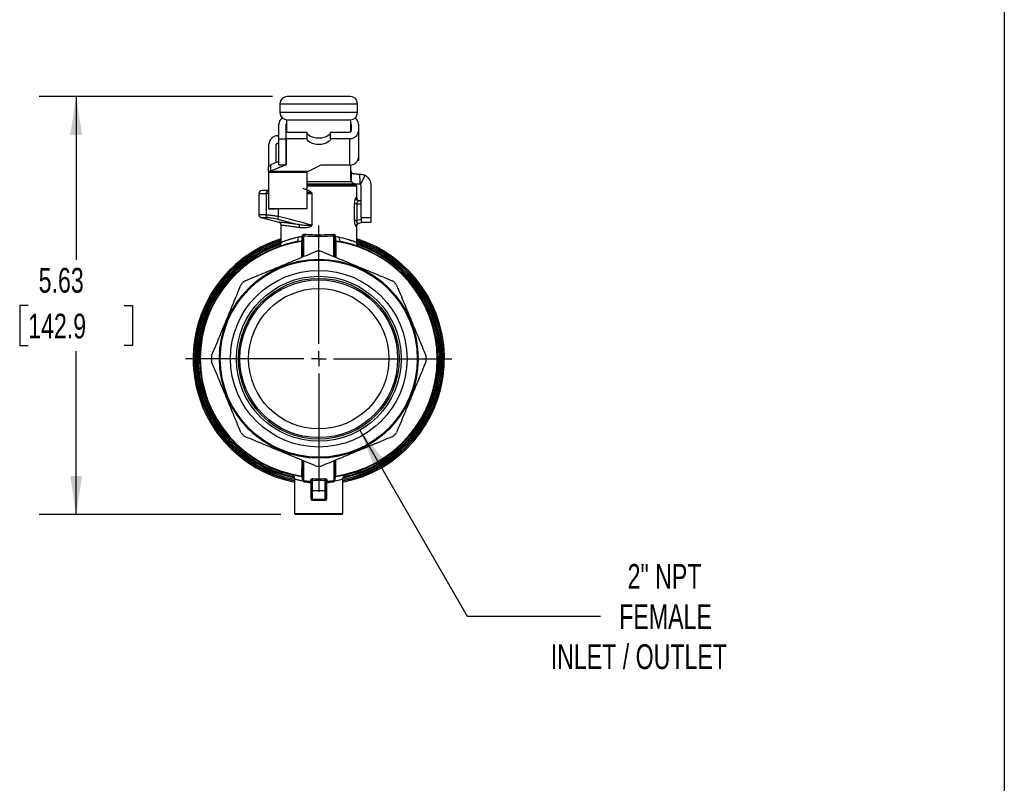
# Model space of a CAD drawing. Header units: inches. Extents: x 1 to 43, y 1 to 33.
# Tile 10 of 14: x 29.7 to 43, y 12.4 to 22.7. Entities that reach past the tile are written whole.
import ezdxf

# ---------------------------------------------------------------- set-up
doc = ezdxf.new("R2010")
doc.units = ezdxf.units.IN
doc.header["$LTSCALE"] = 4
doc.header["$MEASUREMENT"] = 0
doc.linetypes.add('SLD-Center', pattern=[0.75, 0.6, -0.05, 0.05, -0.05])
doc.linetypes.add('SLD-Solid', pattern=[0])
doc.layers.add('CENTER', color=40, linetype='SLD-Center')
doc.layers.add('DIMENSIONS', color=140, linetype='SLD-Solid', lineweight=25)
doc.layers.add('TEXT', color=140, linetype='SLD-Solid', lineweight=25)
doc.styles.add('SLDTEXTSTYLE0', font='TXT', dxfattribs={"width": 0.7})
doc.dimstyles.new('SLDDIMSTYLE2', dxfattribs={"dimtxt": 0.339844, "dimasz": 0.52, "dimexe": 0, "dimexo": 0.0625, "dimgap": 0.084961, "dimtad": 0, "dimtih": 1, "dimtoh": 1, "dimrnd": 1e-09, "dimzin": 12, "dimdsep": 46, "dimtxsty": 'SLDTEXTSTYLE0', "dimsah": 1, "dimcen": 0.09, "dimadec": 0, "dimazin": 3, "dimtfac": 1, "dimtofl": 0, "dimtmove": 0, "dimatfit": 3, "dimfxl": 0, "dimfrac": 2, "dimtolj": 1, "dimtzin": 12, "dimarcsym": 0})
doc.dimstyles.new('SLDDIMSTYLE3', dxfattribs={"dimtxt": 0.339844, "dimasz": 0.52, "dimexe": 0, "dimexo": 0.0625, "dimgap": 0.084961, "dimtad": 0, "dimtih": 1, "dimtoh": 1, "dimrnd": 1e-09, "dimzin": 12, "dimdsep": 46, "dimtxsty": 'SLDTEXTSTYLE0', "dimsah": 1, "dimcen": 0, "dimadec": 0, "dimazin": 3, "dimtfac": 1, "dimtofl": 0, "dimtmove": 0, "dimatfit": 3, "dimfxl": 0, "dimfrac": 2, "dimtolj": 1, "dimtzin": 12, "dimarcsym": 0})

# ---------------------------------------------------------------- blocks, each defined once
blk = doc.blocks.new('_D_5')
at = {"layer": 'DIMENSIONS'}
for p, q in [((34.321, 17.197), (35.765, 14.694)), ((35.765, 14.694), (37.563, 14.694))]:
    blk.add_line(p, q, dxfattribs=at)
blk.add_solid([(34.321, 17.197), (34.511, 16.706), (34.65, 16.786)], dxfattribs=at)
at = {"layer": 'DIMENSIONS', "attachment_point": 1, "style": 'SLDTEXTSTYLE0'}
for s, insert, char_height in [('2" NPT', (37.926, 15.394), 0.3333), ('FEMALE', (37.813, 14.854), 0.3333), ('INLET / OUTLET', (36.89, 14.314), 0.33333)]:
    blk.add_mtext(s, dxfattribs=dict(at, insert=insert, char_height=char_height))
blk = doc.blocks.new('_D_6')
at = {"layer": 'DIMENSIONS'}
for p, q in [((33.142, 21.688), (29.998, 21.688)), ((30.498, 21.688), (30.498, 19.491)), ((29.852, 18.874), (29.738, 18.874)), ((29.738, 18.874), (29.738, 18.334)), ((31.144, 18.874), (31.258, 18.874)), ((31.258, 18.874), (31.258, 18.334)), ((29.738, 18.334), (29.852, 18.334)), ((31.258, 18.334), (31.144, 18.334)), ((30.498, 16.061), (30.498, 18.258)), ((33.253, 16.061), (29.998, 16.061))]:
    blk.add_line(p, q, dxfattribs=at)
for points in [[(30.498, 21.688), (30.418, 21.168), (30.578, 21.168)], [(30.498, 16.061), (30.578, 16.581), (30.418, 16.581)]]:
    blk.add_solid(points, dxfattribs=at)
at = {"layer": 'DIMENSIONS', "char_height": 0.3333, "attachment_point": 1, "style": 'SLDTEXTSTYLE0'}
for s, insert in [('5.63', (29.993, 19.38)), ('142.9', (29.852, 18.764))]:
    blk.add_mtext(s, dxfattribs=dict(at, insert=insert))
blk = doc.blocks.new('SW_CENTERMARKSYMBOL_0')
at = {"layer": 'CENTER', "color": 0}
for p, q in [((0, 0.2), (0, 1.793)), ((-0.2, 0), (-1.793, 0)), ((0, 0), (-0.1, 0)), ((0, 0), (0, 0.1)), ((0, 0), (0, -0.1)), ((0, 0), (0.1, 0)), ((0.2, 0), (1.793, 0)), ((0, -0.2), (0, -1.793))]:
    blk.add_line(p, q, dxfattribs=at)

msp = doc.modelspace()

# ---------------------------------------------------------------- linework, layer by layer
for p, q in [((34.189, 21.688), (33.342, 21.688)), ((33.244, 21.589), (34.287, 21.589)), ((33.244, 21.471), (33.244, 21.589)), ((34.287, 21.471), (34.287, 21.589)), ((34.287, 21.471), (33.244, 21.471)), ((33.333, 21.373), (33.333, 21.205)), ((33.342, 21.373), (34.189, 21.373)), ((34.199, 21.212), (34.199, 21.373)), ((33.229, 21.12), (33.229, 21.315)), ((33.327, 21.12), (33.327, 21.315)), ((34.203, 21.315), (34.203, 21.222)), ((34.301, 21.315), (34.301, 21.222)), ((34.301, 21.222), (34.301, 20.868)), ((33.213, 21.159), (33.229, 21.159)), ((33.229, 21.12), (33.327, 21.12)), ((33.229, 20.766), (33.229, 21.12)), ((33.327, 21.12), (33.327, 21.205)), ((33.608, 21.205), (33.327, 21.205)), ((33.327, 20.766), (33.327, 21.12)), ((33.327, 21.12), (33.327, 20.766)), ((33.608, 21.12), (33.327, 21.12)), ((33.608, 21.12), (33.608, 21.205)), ((33.923, 21.12), (33.923, 21.205)), ((34.183, 21.205), (33.923, 21.205)), ((34.183, 21.12), (33.923, 21.12)), ((34.183, 20.766), (34.183, 21.12)), ((33.095, 20.747), (33.095, 21.041)), ((33.193, 20.797), (33.193, 21.041)), ((33.213, 21.061), (33.229, 21.061)), ((34.303, 21.041), (34.303, 20.871)), ((34.303, 20.826), (34.291, 20.826)), ((34.303, 20.871), (34.301, 20.871)), ((34.303, 20.871), (34.303, 20.826)), ((33.091, 20.677), (33.091, 20.743)), ((33.229, 20.811), (33.115, 20.766)), ((33.327, 20.766), (33.115, 20.681)), ((33.115, 20.766), (33.115, 20.681)), ((33.229, 20.766), (33.327, 20.766)), ((33.627, 20.681), (33.797, 20.766)), ((33.797, 20.766), (34.183, 20.766)), ((34.199, 20.568), (34.199, 20.766)), ((33.091, 20.677), (33.091, 20.664)), ((33.608, 20.664), (33.091, 20.664)), ((33.091, 20.664), (33.091, 20.179)), ((33.115, 20.681), (33.627, 20.681)), ((33.608, 20.664), (33.608, 20.677)), ((33.608, 20.179), (33.608, 20.664)), ((34.207, 20.543), (34.207, 20.662)), ((34.317, 20.583), (34.317, 20.644)), ((34.317, 20.583), (34.317, 20.506)), ((34.326, 20.504), (34.391, 20.625)), ((33.608, 20.543), (34.207, 20.543)), ((34.317, 20.506), (33.608, 20.506)), ((33.608, 20.498), (34.021, 20.498)), ((34.277, 20.49), (33.608, 20.49)), ((33.608, 20.483), (33.766, 20.483)), ((33.766, 20.483), (34.278, 20.483)), ((34.021, 20.49), (34.021, 20.498)), ((34.278, 20.323), (34.278, 20.483)), ((34.317, 20.506), (34.317, 20.506)), ((34.337, 20.053), (34.337, 20.486)), ((34.474, 20.053), (34.474, 20.486)), ((32.959, 20.382), (32.959, 20.095)), ((32.959, 20.382), (33.056, 20.382)), ((33.091, 20.421), (32.998, 20.421)), ((33.056, 20.382), (33.056, 20.096)), ((33.091, 20.382), (33.056, 20.382)), ((33.608, 20.382), (33.672, 20.382)), ((33.672, 20.382), (33.672, 19.956)), ((33.672, 20.382), (33.677, 20.382)), ((33.677, 19.956), (33.677, 20.382)), ((34.278, 20.323), (34.266, 20.323)), ((33.091, 20.179), (33.608, 20.179)), ((33.095, 20.179), (33.095, 20.173)), ((33.193, 20.173), (33.095, 20.173)), ((33.193, 20.179), (33.193, 20.173)), ((33.222, 20.074), (33.222, 20.179)), ((34.245, 20.244), (34.245, 20.017)), ((34.282, 20.017), (34.282, 20.244)), ((34.282, 20.244), (34.337, 20.244)), ((34.337, 20.284), (34.305, 20.284)), ((32.988, 20.059), (33.226, 19.995)), ((34.337, 20.032), (34.282, 20.017)), ((34.474, 20.053), (34.337, 20.053)), ((34.337, 20.053), (34.337, 19.994)), ((34.474, 19.994), (34.474, 20.053)), ((33.227, 19.996), (33.226, 19.996)), ((33.254, 19.958), (33.254, 19.718)), ((33.255, 19.958), (33.256, 19.958)), ((33.672, 19.956), (33.677, 19.956)), ((34.278, 19.718), (34.278, 19.945)), ((34.295, 19.98), (34.35, 19.994)), ((34.337, 19.994), (34.474, 19.994)), ((33.549, 19.795), (33.549, 19.527)), ((33.566, 19.535), (33.566, 19.814)), ((33.965, 19.814), (33.965, 19.535)), ((33.982, 19.527), (33.982, 19.795)), ((33.532, 19.737), (33.532, 19.521)), ((33.999, 19.521), (33.999, 19.737)), ((34.293, 19.673), (34.295, 19.674)), ((33.536, 16.793), (33.535, 16.578)), ((33.549, 16.788), (33.549, 16.532)), ((33.563, 16.519), (33.563, 16.782)), ((33.968, 16.782), (33.968, 16.519)), ((33.982, 16.532), (33.982, 16.788)), ((33.996, 16.578), (33.996, 16.793)), ((33.441, 16.541), (33.441, 16.073)), ((33.653, 16.523), (33.653, 16.51)), ((33.657, 16.492), (33.657, 16.284)), ((33.667, 16.492), (33.657, 16.492)), ((33.667, 16.51), (33.667, 16.386)), ((33.683, 16.386), (33.683, 16.526)), ((33.848, 16.526), (33.848, 16.386)), ((33.864, 16.386), (33.864, 16.51)), ((33.875, 16.492), (33.864, 16.492)), ((33.875, 16.284), (33.875, 16.492)), ((33.879, 16.51), (33.879, 16.523)), ((34.09, 16.073), (34.09, 16.541)), ((33.667, 16.386), (33.683, 16.386)), ((33.667, 16.386), (33.667, 16.284)), ((33.683, 16.386), (33.848, 16.386)), ((33.683, 16.268), (33.683, 16.386)), ((33.864, 16.386), (33.848, 16.386)), ((33.848, 16.386), (33.848, 16.268)), ((33.864, 16.284), (33.864, 16.386)), ((33.683, 16.268), (33.848, 16.268)), ((33.687, 16.252), (33.845, 16.252)), ((33.441, 16.073), (33.453, 16.061)), ((33.441, 16.073), (34.09, 16.073)), ((34.079, 16.061), (33.453, 16.061)), ((34.079, 16.061), (34.09, 16.073))]:
    msp.add_line(p, q)
at = {"flags": 128}
for points in [[(33.923, 21.205), (33.919, 21.188), (33.908, 21.171), (33.889, 21.156), (33.864, 21.144), (33.834, 21.134), (33.801, 21.128), (33.766, 21.126), (33.731, 21.128), (33.697, 21.134), (33.667, 21.144), (33.643, 21.156), (33.624, 21.171), (33.612, 21.188), (33.608, 21.205)], [(33.923, 21.12), (33.919, 21.102), (33.908, 21.086), (33.889, 21.071), (33.864, 21.058), (33.834, 21.049), (33.801, 21.043), (33.766, 21.041), (33.731, 21.043), (33.697, 21.049), (33.667, 21.058), (33.643, 21.071), (33.624, 21.086), (33.612, 21.102), (33.608, 21.12)], [(34.301, 21.061), (34.301, 21.061), (34.303, 21.041)], [(33.214, 20.036), (33.369, 19.996), (33.492, 19.964)]]:
    msp.add_lwpolyline(points, dxfattribs=at)
for radius in [1.339, 1.327, 1.189, 1.11, 1.082, 1.062, 0.945]:
    msp.add_circle((33.766, 18.158), radius)
for centre, radius, start, end in [((33.342, 21.589), 0.0984, 90, 180), ((34.189, 21.589), 0.0984, 0, 90), ((33.328, 21.312), 0.0995, 120.7641, 178.3833), ((33.342, 21.471), 0.0984, 180, 270), ((34.189, 21.471), 0.0984, 270, 0), ((34.203, 21.313), 0.0986, 1.3684, 58.8449), ((33.343, 21.315), 0.016, 130.2957, 179.1343), ((34.19, 21.231), 0.111, 266.1887, 355.5981), ((34.184, 21.224), 0.0185, 266.1887, 355.5981), ((34.187, 21.315), 0.0157, 0.6658, 41.515), ((33.213, 21.041), 0.118, 90, 180), ((33.213, 21.041), 0.0197, 90, 180), ((34.19, 20.876), 0.111, 266.1887, 355.5981), ((34.244, 20.688), 0.0449, 181.0141, 215.386), ((34.244, 20.569), 0.0449, 181.0141, 215.386), ((34.317, 20.486), 0.157, 0, 61.9138), ((34.013, 20.498), 0.00787, 360, 90), ((34.218, 20.483), 0.0591, 0, 6.64), ((34.317, 20.486), 0.0197, 0, 61.9138), ((32.998, 20.382), 0.0394, 90, 180), ((33.094, 20.384), 0.0372, 93.9262, 183.4501), ((34.317, 20.323), 0.0394, 180, 270), ((33.766, 18.158), 1.693, 107.5973, 258.9386), ((33.766, 18.158), 1.693, 281.0614, 72.4027), ((33.766, 18.158), 1.676, 107.785, 258.823), ((33.766, 18.158), 1.671, 107.8376, 258.7906), ((33.766, 18.158), 1.654, 108.0305, 258.6718), ((33.766, 18.158), 1.636, 108.2528, 258.4007), ((33.766, 18.158), 1.622, 108.617, 258.0226), ((33.766, 18.158), 1.604, 100.6931, 261.7566), ((33.766, 18.158), 1.596, 98.4187, 261.705), ((33.766, 18.158), 1.596, 278.295, 81.5813), ((33.766, 18.158), 1.604, 278.2434, 79.3069), ((33.766, 18.158), 1.676, 281.177, 72.215), ((33.766, 18.158), 1.671, 281.2094, 72.1624), ((33.766, 18.158), 1.654, 281.3559, 71.9695), ((33.766, 18.158), 1.636, 281.5975, 71.7263), ((33.766, 18.158), 1.622, 282.0232, 71.317), ((33.766, 18.158), 1.447, 89.2085, 90.7915), ((33.766, 18.158), 1.447, 134.2085, 135.7915), ((33.766, 18.158), 1.447, 44.2085, 45.7915), ((33.766, 18.158), 1.447, 179.2085, 180.7915), ((33.766, 18.158), 1.447, 359.2085, 0.7915), ((33.766, 18.158), 1.447, 224.2085, 225.7915), ((33.766, 18.158), 1.447, 314.2085, 315.7915), ((33.766, 18.158), 1.447, 269.2085, 270.7915), ((33.564, 16.533), 0.0145, 183.7615, 267.4201), ((33.565, 16.532), 0.0157, 180, 262.958), ((33.766, 18.158), 1.654, 262.958, 266.0781), ((33.766, 18.158), 1.654, 273.9219, 277.042), ((33.968, 16.533), 0.0145, 272.5799, 356.2385), ((33.966, 16.532), 0.0157, 277.042, 0), ((33.683, 16.284), 0.0157, 180, 270), ((33.848, 16.284), 0.0157, 270, 0)]:
    msp.add_arc(centre, radius, start, end)
for centre, major_axis, ratio, start_param, end_param in [((33.766, 18.158), (1.654, 0), 0.998724, 4.589484, 4.643939), ((33.766, 18.451), (0, -1.928), 0.866025, 6.233637, 6.332734), ((33.766, 18.158), (1.654, 0), 0.998724, 4.780839, 4.835294)]:
    msp.add_ellipse(centre, major_axis=major_axis, ratio=ratio, start_param=start_param, end_param=end_param)
for points, knots in [([(33.091, 20.743), (33.095, 20.748), (33.099, 20.752), (33.107, 20.759), (33.111, 20.763), (33.115, 20.766)], [0, 0, 0, 0, 0.0549277, 0.0549277, 0.1098554, 0.1098554, 0.1098554, 0.1098554]), ([(33.115, 20.681), (33.111, 20.68), (33.107, 20.68), (33.099, 20.678), (33.095, 20.678), (33.091, 20.677)], [0, 0, 0, 0, 0.0313397, 0.0313397, 0.0626794, 0.0626794, 0.0626794, 0.0626794]), ([(33.608, 20.677), (33.611, 20.678), (33.615, 20.678), (33.621, 20.68), (33.624, 20.68), (33.627, 20.681)], [0, 0, 0, 0, 0.02556337, 0.02556337, 0.05112673, 0.05112673, 0.05112673, 0.05112673]), ([(34.207, 20.662), (34.208, 20.662), (34.21, 20.66), (34.213, 20.658), (34.216, 20.656), (34.219, 20.654), (34.223, 20.652), (34.227, 20.651), (34.232, 20.65), (34.237, 20.648), (34.244, 20.647), (34.256, 20.646), (34.27, 20.645), (34.285, 20.644), (34.301, 20.644), (34.311, 20.644), (34.317, 20.644)], [0, 0, 0, 0, 0.04169, 0.083646, 0.126016, 0.16894, 0.212553, 0.256985, 0.30236, 0.34879, 0.396385, 0.517429, 0.643208, 0.759417, 0.878084, 1, 1, 1, 1]), ([(34.317, 20.644), (34.33, 20.644), (34.342, 20.642), (34.367, 20.636), (34.38, 20.631), (34.391, 20.625)], [0, 0, 0, 0, 0.5, 0.5, 1, 1, 1, 1]), ([(33.677, 20.382), (33.677, 20.388), (33.669, 20.397), (33.651, 20.41), (33.625, 20.422), (33.592, 20.436), (33.568, 20.444), (33.555, 20.448)], [0, 0, 0, 0, 0.0455729, 0.0911457, 0.1822915, 0.2734372, 0.3987896, 0.3987896, 0.3987896, 0.3987896]), ([(34.317, 20.506), (34.315, 20.506), (34.311, 20.506), (34.304, 20.506), (34.298, 20.506), (34.292, 20.506), (34.286, 20.507), (34.281, 20.507), (34.275, 20.507), (34.27, 20.508), (34.264, 20.508), (34.257, 20.51), (34.249, 20.511), (34.24, 20.514), (34.231, 20.518), (34.224, 20.522), (34.217, 20.528), (34.212, 20.535), (34.209, 20.54), (34.207, 20.543)], [0, 0, 0, 0, 0.036363, 0.072806, 0.109425, 0.146317, 0.183574, 0.221288, 0.259545, 0.29843, 0.338023, 0.378399, 0.46221, 0.546856, 0.632862, 0.720728, 0.810923, 0.903881, 1, 1, 1, 1]), ([(34.326, 20.504), (34.324, 20.505), (34.323, 20.505), (34.32, 20.506), (34.318, 20.506), (34.317, 20.506)], [0, 0, 0, 0, 0.5, 0.5, 1, 1, 1, 1]), ([(33.608, 20.403), (33.613, 20.402), (33.618, 20.402), (33.638, 20.397), (33.655, 20.394), (33.67, 20.385), (33.671, 20.384), (33.672, 20.383), (33.672, 20.382), (33.672, 20.382)], [0, 0, 0, 0, 0.202743, 0.237777, 0.890308, 0.957898, 0.981158, 0.990933, 1, 1, 1, 1]), ([(34.266, 20.323), (34.263, 20.323), (34.256, 20.313), (34.247, 20.28), (34.245, 20.256), (34.245, 20.244)], [0, 0, 0, 0, 0.1366699, 0.2277831, 0.3188964, 0.3188964, 0.3188964, 0.3188964]), ([(34.266, 20.323), (34.266, 20.313), (34.271, 20.302), (34.285, 20.288), (34.295, 20.284), (34.305, 20.284)], [0, 0, 0, 0, 0.5, 0.5, 1, 1, 1, 1]), ([(34.282, 20.244), (34.274, 20.244), (34.266, 20.244), (34.253, 20.244), (34.248, 20.244), (34.245, 20.244)], [0, 0, 0, 0, 0.5, 0.5, 1, 1, 1, 1]), ([(34.282, 20.244), (34.282, 20.25), (34.284, 20.262), (34.293, 20.279), (34.301, 20.284), (34.305, 20.284)], [0, 0, 0, 0, 0.0911133, 0.1822265, 0.3188964, 0.3188964, 0.3188964, 0.3188964]), ([(33.056, 20.096), (33.038, 20.096), (33.001, 20.097), (32.97, 20.097), (32.956, 20.097), (32.959, 20.097), (32.96, 20.097)], [0, 0, 0, 0, 0.307546, 0.626766, 0.95766, 1, 1, 1, 1]), ([(32.959, 20.097), (32.959, 20.093), (32.96, 20.084), (32.966, 20.073), (32.976, 20.064), (32.984, 20.061), (32.988, 20.059)], [0, 0, 0, 0, 0.250087, 0.50001, 0.749926, 1, 1, 1, 1]), ([(32.988, 20.059), (32.988, 20.059), (32.985, 20.059), (32.998, 20.059), (33.026, 20.059), (33.063, 20.059), (33.081, 20.059)], [0, 0, 0, 0, 0.0155404, 0.3440892, 0.6718135, 1, 1, 1, 1]), ([(33.056, 20.096), (33.058, 20.096), (33.061, 20.096), (33.065, 20.096), (33.07, 20.096), (33.075, 20.096), (33.081, 20.095), (33.086, 20.095), (33.092, 20.094), (33.099, 20.094), (33.105, 20.093), (33.112, 20.092), (33.119, 20.091), (33.128, 20.09), (33.14, 20.089), (33.155, 20.086), (33.171, 20.084), (33.188, 20.081), (33.205, 20.077), (33.217, 20.075), (33.222, 20.074)], [0, 0, 0, 0, 0.041615, 0.083187, 0.124719, 0.166215, 0.207677, 0.249108, 0.290512, 0.331892, 0.373252, 0.414594, 0.455922, 0.497238, 0.577077, 0.658468, 0.741434, 0.825998, 0.91218, 1, 1, 1, 1]), ([(33.081, 20.059), (33.096, 20.058), (33.137, 20.054), (33.191, 20.042), (33.214, 20.036)], [0, 0, 0, 0, 0.2395481, 0.4192092, 0.4192092, 0.4192092, 0.4192092]), ([(33.225, 19.996), (33.229, 19.994), (33.237, 19.991), (33.247, 19.982), (33.253, 19.971), (33.254, 19.962), (33.254, 19.958)], [0, 0, 0, 0, 0.2500756, 0.4999917, 0.7499187, 1, 1, 1, 1]), ([(33.492, 19.964), (33.468, 19.967), (33.421, 19.974), (33.36, 19.982), (33.308, 19.988), (33.268, 19.992), (33.241, 19.994), (33.227, 19.996), (33.227, 19.996), (33.227, 19.996)], [0, 0, 0, 0, 0.157234, 0.314731, 0.472125, 0.629163, 0.785946, 0.942551, 1, 1, 1, 1]), ([(33.256, 19.958), (33.256, 19.958), (33.256, 19.958), (33.269, 19.956), (33.292, 19.954), (33.321, 19.951), (33.351, 19.948), (33.391, 19.943), (33.44, 19.936), (33.482, 19.93), (33.502, 19.926)], [0, 0, 0, 0, 0.062354, 0.217961, 0.371617, 0.486612, 0.597476, 0.704234, 0.856648, 1, 1, 1, 1]), ([(33.672, 19.956), (33.672, 19.954), (33.666, 19.951), (33.649, 19.949), (33.617, 19.949), (33.562, 19.952), (33.517, 19.959), (33.492, 19.964)], [-0.5378781, -0.5378781, -0.5378781, -0.5378781, -0.4994583, -0.4610384, -0.3841987, -0.2305192, 0, 0, 0, 0]), ([(33.502, 19.926), (33.526, 19.922), (33.568, 19.922), (33.622, 19.928), (33.653, 19.936), (33.67, 19.944), (33.677, 19.951), (33.677, 19.956)], [-0.5378781, -0.5378781, -0.5378781, -0.5378781, -0.3073589, -0.1536795, -0.0768397, -0.0384199, 0, 0, 0, 0]), ([(34.245, 20.017), (34.245, 19.999), (34.249, 19.969), (34.259, 19.945), (34.264, 19.941), (34.266, 19.942)], [0, 0, 0, 0, 0.1354983, 0.2258305, 0.3161627, 0.3161627, 0.3161627, 0.3161627]), ([(34.277, 19.945), (34.278, 19.949), (34.279, 19.958), (34.285, 19.969), (34.295, 19.978), (34.303, 19.981), (34.307, 19.983)], [0, 0, 0, 0, 0.250085, 0.4999995, 0.749913, 1, 1, 1, 1]), ([(34.295, 19.98), (34.292, 19.979), (34.287, 19.98), (34.28, 19.992), (34.28, 20.007), (34.282, 20.017)], [0, 0, 0, 0, 0.0903322, 0.1806644, 0.3161627, 0.3161627, 0.3161627, 0.3161627]), ([(33.489, 19.792), (33.477, 19.79), (33.45, 19.784), (33.41, 19.773), (33.375, 19.763), (33.347, 19.754), (33.327, 19.748), (33.31, 19.742), (33.295, 19.736), (33.284, 19.732), (33.274, 19.728), (33.265, 19.724), (33.258, 19.721), (33.253, 19.72), (33.255, 19.72), (33.255, 19.721)], [0, 0, 0, 0, 0.084346, 0.193755, 0.312213, 0.387181, 0.46089, 0.530876, 0.597149, 0.659723, 0.718613, 0.77384, 0.868985, 0.964881, 1, 1, 1, 1]), ([(33.468, 19.734), (33.477, 19.736), (33.489, 19.751), (33.491, 19.78), (33.489, 19.792)], [0, 0, 0, 0, 0.571429, 1, 1, 1, 1]), ([(33.538, 19.794), (33.538, 19.784), (33.537, 19.761), (33.534, 19.746), (33.532, 19.742)], [0, 0, 0, 0, 0.0519673, 0.121257, 0.121257, 0.121257, 0.121257]), ([(33.572, 19.831), (33.564, 19.832), (33.552, 19.829), (33.541, 19.814), (33.538, 19.803), (33.538, 19.797)], [0, 0, 0, 0, 0.0623759, 0.1039599, 0.1455438, 0.1455438, 0.1455438, 0.1455438]), ([(33.538, 19.797), (33.541, 19.797), (33.547, 19.797), (33.549, 19.797), (33.549, 19.797)], [0, 0, 0, 0, 0.428571, 1, 1, 1, 1]), ([(33.549, 19.797), (33.549, 19.8), (33.55, 19.807), (33.556, 19.815), (33.563, 19.816), (33.566, 19.814)], [0, 0, 0, 0, 0.041584, 0.0831679, 0.1455438, 0.1455438, 0.1455438, 0.1455438]), ([(33.566, 19.814), (33.568, 19.816), (33.57, 19.822), (33.571, 19.828), (33.572, 19.831)], [0, 0, 0, 0, 0.571429, 1, 1, 1, 1]), ([(33.566, 19.814), (33.638, 19.807), (33.777, 19.803), (33.911, 19.809), (33.965, 19.814)], [0, 0, 0, 0, 0.598541, 1.047447, 1.047447, 1.047447, 1.047447]), ([(33.96, 19.831), (33.908, 19.826), (33.777, 19.82), (33.641, 19.824), (33.572, 19.831)], [0, 0, 0, 0, 0.448906, 1.047447, 1.047447, 1.047447, 1.047447]), ([(33.993, 19.797), (33.993, 19.806), (33.989, 19.819), (33.975, 19.831), (33.965, 19.832), (33.96, 19.831)], [0.0051121, 0.0051121, 0.0051121, 0.0051121, 0.067488, 0.1090719, 0.1506559, 0.1506559, 0.1506559, 0.1506559]), ([(33.965, 19.814), (33.963, 19.816), (33.961, 19.822), (33.96, 19.828), (33.96, 19.831)], [0, 0, 0, 0, 0.571429, 1, 1, 1, 1]), ([(33.965, 19.814), (33.967, 19.815), (33.973, 19.815), (33.98, 19.81), (33.982, 19.802), (33.982, 19.797)], [0.0051121, 0.0051121, 0.0051121, 0.0051121, 0.046696, 0.08828, 0.1506559, 0.1506559, 0.1506559, 0.1506559]), ([(33.982, 19.797), (33.982, 19.797), (33.985, 19.797), (33.99, 19.797), (33.993, 19.797)], [0, 0, 0, 0, 0.571429, 1, 1, 1, 1]), ([(33.999, 19.742), (33.998, 19.745), (33.995, 19.758), (33.993, 19.781), (33.993, 19.794)], [0, 0, 0, 0, 0.0519963, 0.1213246, 0.1213246, 0.1213246, 0.1213246]), ([(34.042, 19.792), (34.041, 19.78), (34.042, 19.751), (34.055, 19.736), (34.063, 19.734)], [0, 0, 0, 0, 0.428571, 1, 1, 1, 1]), ([(34.277, 19.72), (34.277, 19.72), (34.279, 19.72), (34.274, 19.722), (34.263, 19.726), (34.243, 19.733), (34.221, 19.741), (34.201, 19.749), (34.184, 19.754), (34.164, 19.76), (34.137, 19.769), (34.104, 19.778), (34.071, 19.786), (34.051, 19.79), (34.042, 19.792)], [0, 0, 0, 0, 0.004696, 0.121273, 0.24277, 0.369403, 0.501358, 0.550124, 0.607905, 0.674703, 0.75052, 0.855733, 0.938895, 1, 1, 1, 1]), ([(33.254, 19.72), (33.254, 19.718), (33.254, 19.714), (33.253, 19.707), (33.25, 19.698), (33.246, 19.689), (33.239, 19.679), (33.234, 19.673), (33.235, 19.673), (33.236, 19.673)], [0, 0, 0, 0, 0.039359, 0.079555, 0.167966, 0.27548, 0.408577, 0.765886, 1, 1, 1, 1]), ([(34.058, 19.736), (34.084, 19.731), (34.118, 19.724), (34.146, 19.716), (34.153, 19.714)], [0, 0, 0, 0, 0.7416861, 1, 1, 1, 1]), ([(34.296, 19.674), (34.294, 19.676), (34.292, 19.679), (34.285, 19.689), (34.281, 19.698), (34.279, 19.707), (34.278, 19.714), (34.278, 19.718), (34.277, 19.72)], [0, 0, 0, 0, 0.469836, 0.644086, 0.784062, 0.898175, 0.949697, 1, 1, 1, 1]), ([(32.775, 19.207), (32.86, 19.242), (32.94, 19.275), (33.097, 19.34), (33.173, 19.372), (33.326, 19.435), (33.402, 19.467), (33.559, 19.532), (33.639, 19.565), (33.724, 19.6)], [0, 0, 0, 0, 0.25, 0.25, 0.5, 0.5, 0.75, 0.75, 1, 1, 1, 1]), ([(33.807, 19.6), (33.892, 19.565), (33.972, 19.532), (34.129, 19.467), (34.205, 19.435), (34.358, 19.372), (34.434, 19.34), (34.591, 19.275), (34.671, 19.242), (34.756, 19.207)], [0, 0, 0, 0, 0.25, 0.25, 0.5, 0.5, 0.75, 0.75, 1, 1, 1, 1]), ([(32.323, 18.199), (32.359, 18.284), (32.392, 18.364), (32.457, 18.521), (32.488, 18.597), (32.552, 18.75), (32.583, 18.826), (32.648, 18.983), (32.681, 19.063), (32.716, 19.148)], [0, 0, 0, 0, 0.25, 0.25, 0.5, 0.5, 0.75, 0.75, 1, 1, 1, 1]), ([(34.815, 19.148), (34.85, 19.063), (34.883, 18.983), (34.948, 18.826), (34.98, 18.75), (35.043, 18.597), (35.075, 18.521), (35.14, 18.364), (35.173, 18.284), (35.208, 18.199)], [0, 0, 0, 0, 0.25, 0.25, 0.5, 0.5, 0.75, 0.75, 1, 1, 1, 1]), ([(32.716, 17.167), (32.681, 17.252), (32.648, 17.332), (32.583, 17.489), (32.552, 17.565), (32.488, 17.718), (32.457, 17.794), (32.392, 17.951), (32.359, 18.031), (32.323, 18.116)], [0, 0, 0, 0, 0.25, 0.25, 0.5, 0.5, 0.75, 0.75, 1, 1, 1, 1]), ([(35.208, 18.116), (35.173, 18.031), (35.14, 17.951), (35.075, 17.794), (35.043, 17.718), (34.98, 17.565), (34.948, 17.489), (34.883, 17.332), (34.85, 17.252), (34.815, 17.167)], [0, 0, 0, 0, 0.25, 0.25, 0.5, 0.5, 0.75, 0.75, 1, 1, 1, 1]), ([(33.724, 16.715), (33.639, 16.75), (33.559, 16.784), (33.402, 16.849), (33.326, 16.88), (33.173, 16.943), (33.097, 16.975), (32.94, 17.04), (32.86, 17.073), (32.775, 17.108)], [0, 0, 0, 0, 0.25, 0.25, 0.5, 0.5, 0.75, 0.75, 1, 1, 1, 1]), ([(34.756, 17.108), (34.671, 17.073), (34.591, 17.04), (34.434, 16.975), (34.358, 16.943), (34.205, 16.88), (34.129, 16.849), (33.972, 16.784), (33.892, 16.75), (33.807, 16.715)], [0, 0, 0, 0, 0.25, 0.25, 0.5, 0.5, 0.75, 0.75, 1, 1, 1, 1]), ([(33.407, 16.594), (33.409, 16.593), (33.411, 16.592), (33.423, 16.583), (33.431, 16.572), (33.436, 16.562), (33.44, 16.551), (33.441, 16.543), (33.441, 16.539)], [0, 0, 0, 0, 0.344742, 0.606707, 0.714771, 0.812971, 0.906419, 1, 1, 1, 1]), ([(34.09, 16.539), (34.091, 16.543), (34.091, 16.551), (34.095, 16.562), (34.1, 16.572), (34.109, 16.583), (34.12, 16.592), (34.123, 16.593), (34.125, 16.594)], [0, 0, 0, 0, 0.094548, 0.188816, 0.287585, 0.395897, 0.65727, 1, 1, 1, 1]), ([(33.441, 16.539), (33.442, 16.539), (33.445, 16.538), (33.465, 16.533), (33.498, 16.524), (33.53, 16.518), (33.55, 16.514)], [0, 0, 0, 0, 0.243139, 0.498887, 0.687325, 1, 1, 1, 1]), ([(33.563, 16.517), (33.563, 16.517), (33.563, 16.517), (33.563, 16.517), (33.563, 16.518), (33.563, 16.518), (33.563, 16.519)], [0, 0, 0, 0, 0.250067, 0.5, 0.749933, 1, 1, 1, 1]), ([(33.684, 16.539), (33.679, 16.54), (33.671, 16.539), (33.657, 16.534), (33.653, 16.528), (33.653, 16.523)], [0, 0, 0, 0, 0.0381496, 0.0572244, 0.1335236, 0.1335236, 0.1335236, 0.1335236]), ([(33.667, 16.51), (33.667, 16.513), (33.666, 16.517), (33.66, 16.522), (33.657, 16.523), (33.653, 16.523)], [0, 0, 0, 0, 0.5, 0.5, 1, 1, 1, 1]), ([(33.661, 16.504), (33.66, 16.505), (33.658, 16.507), (33.655, 16.508), (33.653, 16.508)], [0, 0, 0, 0, 0.390542, 1, 1, 1, 1]), ([(33.653, 16.508), (33.653, 16.508), (33.653, 16.508), (33.654, 16.507), (33.655, 16.506), (33.655, 16.506), (33.656, 16.504), (33.656, 16.503), (33.657, 16.5), (33.657, 16.496), (33.657, 16.494), (33.657, 16.492)], [0, 0, 0, 0, 0.097664, 0.189591, 0.275762, 0.356226, 0.431092, 0.500515, 0.670847, 0.836482, 1, 1, 1, 1]), ([(33.661, 16.505), (33.662, 16.504), (33.664, 16.502), (33.666, 16.499), (33.667, 16.497), (33.667, 16.495), (33.667, 16.495)], [0, 0, 0, 0, 0.235834, 0.479592, 0.733771, 1, 1, 1, 1]), ([(33.667, 16.51), (33.667, 16.515), (33.67, 16.521), (33.677, 16.525), (33.681, 16.526), (33.683, 16.526)], [0, 0, 0, 0, 0.0762992, 0.095374, 0.1335236, 0.1335236, 0.1335236, 0.1335236]), ([(33.879, 16.523), (33.879, 16.527), (33.875, 16.533), (33.863, 16.539), (33.853, 16.54), (33.848, 16.539)], [0, 0, 0, 0, 0.0572152, 0.0953587, 0.1335022, 0.1335022, 0.1335022, 0.1335022]), ([(33.848, 16.526), (33.848, 16.528), (33.848, 16.534), (33.848, 16.538), (33.848, 16.539)], [0, 0, 0, 0, 0.428571, 1, 1, 1, 1]), ([(33.848, 16.526), (33.851, 16.526), (33.856, 16.525), (33.862, 16.52), (33.864, 16.514), (33.864, 16.51)], [0, 0, 0, 0, 0.0381435, 0.076287, 0.1335022, 0.1335022, 0.1335022, 0.1335022]), ([(33.864, 16.496), (33.864, 16.5), (33.866, 16.503), (33.871, 16.508), (33.875, 16.51), (33.879, 16.51)], [0, 0, 0, 0, 0.5, 0.5, 1, 1, 1, 1]), ([(33.864, 16.499), (33.865, 16.499), (33.865, 16.5), (33.867, 16.501), (33.869, 16.503), (33.87, 16.505)], [0, 0, 0, 0, 0.271866, 0.528251, 1, 1, 1, 1]), ([(33.87, 16.504), (33.871, 16.505), (33.874, 16.507), (33.877, 16.508), (33.879, 16.508)], [0, 0, 0, 0, 0.386383, 1, 1, 1, 1]), ([(33.875, 16.492), (33.875, 16.493), (33.874, 16.495), (33.875, 16.497), (33.875, 16.499), (33.875, 16.501), (33.875, 16.504), (33.876, 16.506), (33.877, 16.508), (33.878, 16.508), (33.879, 16.508)], [0, 0, 0, 0, 0.098165, 0.196719, 0.296251, 0.39733, 0.500469, 0.644504, 0.810824, 1, 1, 1, 1]), ([(33.968, 16.519), (33.968, 16.518), (33.968, 16.518), (33.968, 16.517), (33.968, 16.517), (33.968, 16.517), (33.968, 16.517)], [0, 0, 0, 0, 0.2500673, 0.5, 0.7499327, 1, 1, 1, 1]), ([(33.996, 16.57), (33.992, 16.569), (33.989, 16.567), (33.984, 16.562), (33.982, 16.558), (33.982, 16.554)], [0, 0, 0, 0, 0.5, 0.5, 1, 1, 1, 1]), ([(33.982, 16.514), (34.016, 16.52), (34.043, 16.527), (34.071, 16.534), (34.079, 16.536), (34.088, 16.539), (34.091, 16.539), (34.09, 16.539)], [0, 0, 0, 0, 0.5, 0.5, 0.75, 0.75, 1, 1, 1, 1]), ([(33.657, 16.284), (33.657, 16.276), (33.663, 16.26), (33.678, 16.252), (33.687, 16.252)], [0, 0, 0, 0, 0.054761, 0.1277756, 0.1277756, 0.1277756, 0.1277756]), ([(33.683, 16.268), (33.684, 16.268), (33.685, 16.266), (33.686, 16.26), (33.687, 16.256), (33.687, 16.252)], [0, 0, 0, 0, 0.5, 0.5, 1, 1, 1, 1]), ([(33.845, 16.252), (33.853, 16.252), (33.869, 16.26), (33.875, 16.276), (33.875, 16.284)], [0, 0, 0, 0, 0.0729964, 0.1277438, 0.1277438, 0.1277438, 0.1277438]), ([(33.864, 16.284), (33.864, 16.284), (33.865, 16.284), (33.869, 16.284), (33.872, 16.284), (33.875, 16.284)], [0, 0, 0, 0, 0.5, 0.5, 1, 1, 1, 1])]:
    msp.add_open_spline(points, degree=3, knots=knots)
for points in [[(33.081, 20.059), (33.074, 20.061), (33.061, 20.071), (33.056, 20.088), (33.056, 20.096)], [(33.222, 20.074), (33.22, 20.065), (33.216, 20.047), (33.214, 20.038), (33.214, 20.036)], [(33.672, 19.956), (33.522, 19.996), (33.372, 20.035), (33.222, 20.074)], [(33.492, 19.964), (33.496, 19.961), (33.502, 19.951), (33.503, 19.935), (33.502, 19.926)], [(34.282, 20.017), (34.274, 20.017), (34.258, 20.017), (34.248, 20.017), (34.245, 20.017)], [(34.295, 19.98), (34.287, 19.977), (34.272, 19.967), (34.266, 19.95), (34.266, 19.942)], [(34.266, 19.942), (34.274, 19.944), (34.277, 19.945), (34.277, 19.945)], [(33.538, 19.797), (33.521, 19.797), (33.505, 19.795), (33.489, 19.792)], [(33.538, 19.797), (33.538, 19.796), (33.538, 19.795), (33.538, 19.794)], [(33.549, 19.795), (33.549, 19.795), (33.547, 19.795), (33.541, 19.794), (33.538, 19.794)], [(33.549, 19.795), (33.549, 19.796), (33.549, 19.796), (33.549, 19.797)], [(33.982, 19.797), (33.982, 19.796), (33.982, 19.796), (33.982, 19.795)], [(33.993, 19.794), (33.99, 19.794), (33.984, 19.795), (33.982, 19.795), (33.982, 19.795)], [(34.042, 19.792), (34.027, 19.795), (34.01, 19.797), (33.993, 19.797)], [(33.993, 19.794), (33.993, 19.795), (33.993, 19.796), (33.993, 19.797)], [(33.468, 19.734), (33.488, 19.738), (33.51, 19.74), (33.532, 19.742)], [(33.549, 19.76), (33.549, 19.756), (33.546, 19.747), (33.537, 19.743), (33.532, 19.742)], [(33.549, 19.754), (33.549, 19.75), (33.546, 19.741), (33.537, 19.737), (33.532, 19.737)], [(33.532, 19.742), (33.532, 19.741), (33.532, 19.739), (33.532, 19.737)], [(33.982, 19.76), (33.982, 19.756), (33.986, 19.747), (33.995, 19.743), (33.999, 19.742)], [(33.999, 19.737), (33.995, 19.737), (33.986, 19.741), (33.982, 19.75), (33.982, 19.754)], [(33.999, 19.737), (33.999, 19.739), (33.999, 19.741), (33.999, 19.742)], [(33.999, 19.742), (34.021, 19.74), (34.043, 19.738), (34.063, 19.734)], [(33.746, 19.604), (33.738, 19.604), (33.731, 19.603), (33.724, 19.6)], [(33.807, 19.6), (33.801, 19.603), (33.793, 19.604), (33.786, 19.604)], [(32.729, 19.166), (32.723, 19.161), (32.719, 19.155), (32.716, 19.148)], [(32.775, 19.207), (32.769, 19.204), (32.762, 19.2), (32.757, 19.195)], [(34.775, 19.195), (34.769, 19.2), (34.763, 19.204), (34.756, 19.207)], [(34.815, 19.148), (34.812, 19.155), (34.808, 19.161), (34.803, 19.166)], [(32.323, 18.199), (32.321, 18.193), (32.319, 18.185), (32.319, 18.178)], [(35.212, 18.178), (35.212, 18.185), (35.211, 18.193), (35.208, 18.199)], [(32.319, 18.138), (32.319, 18.13), (32.321, 18.123), (32.323, 18.116)], [(35.208, 18.116), (35.211, 18.123), (35.212, 18.13), (35.212, 18.138)], [(32.716, 17.167), (32.719, 17.161), (32.723, 17.154), (32.729, 17.149)], [(32.757, 17.121), (32.762, 17.115), (32.769, 17.111), (32.775, 17.108)], [(34.756, 17.108), (34.763, 17.111), (34.769, 17.115), (34.775, 17.121)], [(34.803, 17.149), (34.808, 17.154), (34.812, 17.161), (34.815, 17.167)], [(33.724, 16.715), (33.731, 16.713), (33.738, 16.711), (33.746, 16.711)], [(33.786, 16.711), (33.793, 16.711), (33.801, 16.713), (33.807, 16.715)], [(33.535, 16.578), (33.539, 16.578), (33.546, 16.574), (33.549, 16.568), (33.549, 16.564)], [(33.535, 16.578), (33.536, 16.573), (33.536, 16.57), (33.536, 16.57)], [(33.536, 16.57), (33.539, 16.569), (33.546, 16.566), (33.549, 16.558), (33.549, 16.554)], [(33.538, 16.568), (33.54, 16.564), (33.543, 16.554), (33.544, 16.539)], [(33.544, 16.539), (33.544, 16.535), (33.545, 16.525), (33.548, 16.517), (33.55, 16.514)], [(33.544, 16.539), (33.545, 16.538), (33.548, 16.536), (33.549, 16.533), (33.549, 16.532)], [(33.55, 16.514), (33.553, 16.518), (33.553, 16.521), (33.552, 16.523)], [(33.55, 16.514), (33.555, 16.506), (33.563, 16.502), (33.571, 16.501)], [(33.571, 16.501), (33.571, 16.505), (33.57, 16.513), (33.565, 16.516), (33.563, 16.517)], [(33.571, 16.501), (33.596, 16.498), (33.626, 16.494), (33.657, 16.492)], [(33.667, 16.496), (33.667, 16.5), (33.664, 16.507), (33.657, 16.51), (33.653, 16.51)], [(33.653, 16.51), (33.653, 16.509), (33.653, 16.508), (33.653, 16.508)], [(33.683, 16.526), (33.683, 16.529), (33.683, 16.534), (33.684, 16.538), (33.684, 16.539)], [(33.848, 16.539), (33.793, 16.536), (33.738, 16.536), (33.684, 16.539)], [(33.864, 16.51), (33.864, 16.513), (33.867, 16.52), (33.875, 16.523), (33.879, 16.523)], [(33.875, 16.492), (33.906, 16.494), (33.935, 16.498), (33.961, 16.501)], [(33.879, 16.508), (33.879, 16.508), (33.879, 16.509), (33.879, 16.51)], [(33.968, 16.517), (33.966, 16.516), (33.962, 16.513), (33.961, 16.505), (33.961, 16.501)], [(33.961, 16.501), (33.969, 16.502), (33.977, 16.506), (33.982, 16.514)], [(33.979, 16.523), (33.978, 16.521), (33.979, 16.518), (33.982, 16.514)], [(33.996, 16.578), (33.992, 16.578), (33.985, 16.574), (33.982, 16.568), (33.982, 16.564)], [(33.982, 16.514), (33.983, 16.517), (33.986, 16.525), (33.987, 16.535), (33.988, 16.539)], [(33.988, 16.539), (33.984, 16.537), (33.982, 16.535), (33.982, 16.532)], [(33.988, 16.539), (33.989, 16.554), (33.991, 16.564), (33.993, 16.568)], [(33.996, 16.57), (33.996, 16.57), (33.996, 16.573), (33.996, 16.578)], [(33.667, 16.284), (33.667, 16.284), (33.665, 16.284), (33.66, 16.284), (33.657, 16.284)], [(33.848, 16.268), (33.847, 16.268), (33.845, 16.264), (33.845, 16.256), (33.845, 16.252)]]:
    msp.add_open_spline(points, degree=3)
at = {"layer": 'TEXT'}
msp.add_line((43, 33), (43, 1), dxfattribs=at)

# ---------------------------------------------------------------- block references
at = {"layer": 'CENTER'}
msp.add_blockref('SW_CENTERMARKSYMBOL_0', (33.766, 18.158), dxfattribs=at)

# ---------------------------------------------------------------- dimensions: what is measured, and where the dimension line sits
at = {"layer": 'DIMENSIONS'}
dim = msp.add_linear_dim(base=(30.498, 21.688), p1=(33.453, 16.061), p2=(33.342, 21.688), angle=90, dimstyle='SLDDIMSTYLE2', dxfattribs=at)
dim.commit()
dim.dimension.update_dxf_attribs({"geometry": '_D_6', "text_midpoint": (30.498, 18.874), "dimtype": 160})
dim = msp.add_diameter_dim_2p(p1=(33.211, 19.119), p2=(34.321, 17.197), text='2" NPT\\PFEMALE\\PINLET / OUTLET', dimstyle='SLDDIMSTYLE3', override={"dimpost": '<>'}, dxfattribs=at)
dim.commit()
dim.dimension.update_dxf_attribs({"geometry": '_D_5', "text_midpoint": (38.685, 14.694), "dimtype": 163})

doc.saveas('drawing.dxf')
